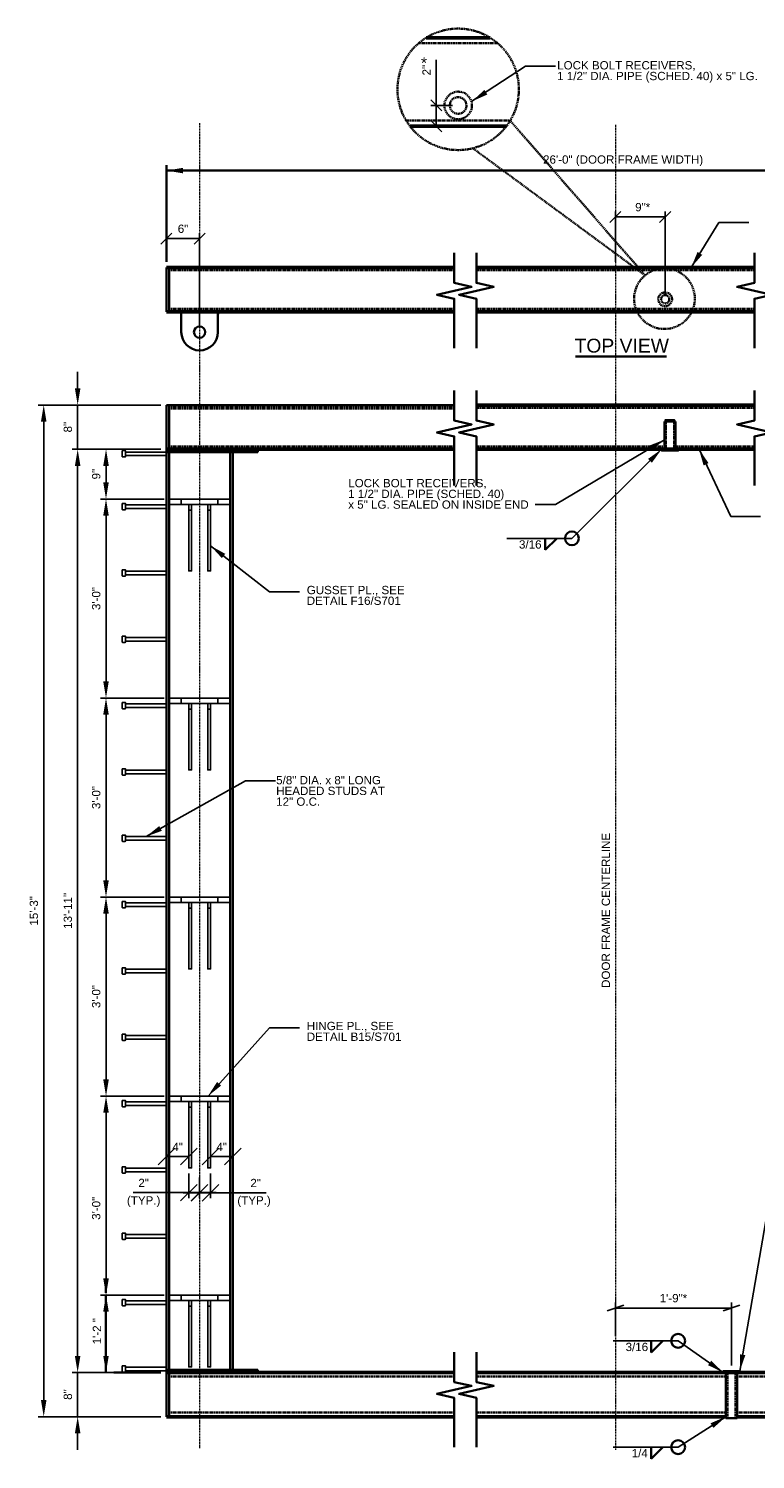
# Model space of a CAD drawing. Header units: inches. Extents: x -829 to 2226, y 10 to 4755.
# Tile 1 of 54: x -593 to -461, y 409 to 668. Entities that reach past the tile are written whole.
import ezdxf
from ezdxf.enums import TextEntityAlignment as Align

# ---------------------------------------------------------------- set-up
doc = ezdxf.new("R2010")
doc.units = ezdxf.units.IN
doc.header["$LTSCALE"] = 0.5
doc.header["$MEASUREMENT"] = 0
doc.linetypes.add('014200-914 Center Line', pattern=[0.75, 0.5, -0.0625, 0.125, -0.0625])
doc.linetypes.add('DGN Style 3', pattern=[0.621993, 0.444281, -0.177712])
for name, color, linetype, lineweight in [('G-ANNO-DIM', 7, 'Continuous', 0), ('G-ANNO-DIMS', 7, 'Continuous', 35), ('G-ANNO-TEXT', 7, 'Continuous', 35), ('G-GRID-EXTR', 7, '014200-914 Center Line', 18), ('S-BEAM-PRIM', 7, 'Continuous', 50), ('S-COLS-PRIM', 7, 'Continuous', 35), ('S-FSTN-MISC', 7, 'Continuous', 25)]:
    doc.layers.add(name, color=color, linetype=linetype, lineweight=lineweight)
doc.styles.add("3 4 1'-0", font='arial.ttf', dxfattribs={"height": 1.5})
doc.styles.add('AEC_3 4_1 0 Scale', font='arial.ttf', dxfattribs={"height": 1.5})
doc.dimstyles.new("3 4 1'-0", dxfattribs={"dimtxt": 1.5, "dimasz": 3, "dimexe": 1, "dimexo": 1, "dimgap": 1, "dimtad": 1, "dimdec": 4, "dimzin": 15, "dimdsep": 46, "dimlunit": 4, "dimtxsty": 'AEC_3 4_1 0 Scale', "dimcen": 0.09, "dimadec": 4, "dimazin": 3, "dimtfac": 1, "dimtdec": 4, "dimtofl": 0, "dimtmove": 0, "dimatfit": 3, "dimfxl": 1, "dimfrac": 2, "dimtolj": 1, "dimtzin": 15, "dimarcsym": 0})

# ---------------------------------------------------------------- blocks, each defined once
blk = doc.blocks.new('BREAK LINE')
at = {"layer": 'G-ANNO-TEXT', "flags": 128}
blk.add_lwpolyline([(8.36, 9.2), (8.36, 8.47), (8.36, 6.43), (9.96, 6.07), (6.76, 5.34), (8.36, 4.97), (8.36, 0.43)], dxfattribs=at)
blk = doc.blocks.new('*U193')
at = {"layer": 'G-ANNO-TEXT'}
for p, q in [((-3.31, 3, 0), (-3.31, -0.19, 0)), ((3.31, 3, 0), (3.31, -0.19, 0))]:
    blk.add_line(p, q, dxfattribs=at)
blk.add_circle((0, -0.19, 0), 1.03, dxfattribs=at)
at = {"layer": 'G-ANNO-TEXT', "extrusion": (0, 0, -1)}
for centre, radius, start, end in [((3.81, 3, 0), 0.5, 90, 180), ((-3.81, 3, 0), 0.5, 0, 90), ((0, -0.19, 0), 3.31, 180, 0)]:
    blk.add_arc(centre, radius, start, end, dxfattribs=at)
blk = doc.blocks.new('*D212')
at = {"layer": 'Defpoints', "color": 0, "transparency": 16777216}
for p in [(-578.89, 474.48), (-567.4, 474.48), (-567.4, 438.48)]:
    blk.add_point(p, dxfattribs=at)
at = {"layer": 'G-ANNO-DIMS', "color": 0, "lineweight": -2, "transparency": 16777216}
for p, q in [((-568.4, 474.48), (-579.89, 474.48)), ((-578.89, 441.48), (-578.89, 471.48)), ((-568.4, 438.48), (-579.89, 438.48))]:
    blk.add_line(p, q, dxfattribs=at)
at = {"layer": 'G-ANNO-DIMS', "color": 0, "transparency": 16777216}
for points in [[(-579.39, 471.48), (-578.39, 471.48), (-578.89, 474.48)], [(-579.39, 441.48), (-578.39, 441.48), (-578.89, 438.48)]]:
    blk.add_solid(points, dxfattribs=at)
at = {"layer": 'G-ANNO-DIMS', "color": 0, "transparency": 16777216, "insert": (-580.66, 454.17), "char_height": 1.5, "attachment_point": 5, "rotation": 90, "style": 'AEC_3 4_1 0 Scale'}
blk.add_mtext('\\A1;3\'-0"', dxfattribs=at)
blk = doc.blocks.new('*D213')
at = {"layer": 'Defpoints', "color": 0, "transparency": 16777216}
for p in [(-578.89, 510.48), (-567.4, 510.48), (-567.4, 474.48)]:
    blk.add_point(p, dxfattribs=at)
at = {"layer": 'G-ANNO-DIMS', "color": 0, "lineweight": -2, "transparency": 16777216}
for p, q in [((-568.4, 510.48), (-579.89, 510.48)), ((-578.89, 477.48), (-578.89, 507.48)), ((-568.4, 474.48), (-579.89, 474.48))]:
    blk.add_line(p, q, dxfattribs=at)
at = {"layer": 'G-ANNO-DIMS', "color": 0, "transparency": 16777216}
for points in [[(-579.39, 507.48), (-578.39, 507.48), (-578.89, 510.48)], [(-579.39, 477.48), (-578.39, 477.48), (-578.89, 474.48)]]:
    blk.add_solid(points, dxfattribs=at)
at = {"layer": 'G-ANNO-DIMS', "color": 0, "transparency": 16777216, "insert": (-580.66, 492.48), "char_height": 1.5, "attachment_point": 5, "rotation": 90, "style": 'AEC_3 4_1 0 Scale'}
blk.add_mtext('\\A1;3\'-0"', dxfattribs=at)
blk = doc.blocks.new('*D214')
at = {"layer": 'Defpoints', "color": 0, "transparency": 16777216}
for p in [(-578.89, 546.48), (-567.4, 546.48), (-567.4, 510.48)]:
    blk.add_point(p, dxfattribs=at)
at = {"layer": 'G-ANNO-DIMS', "color": 0, "lineweight": -2, "transparency": 16777216}
for p, q in [((-568.4, 546.48), (-579.89, 546.48)), ((-578.89, 513.48), (-578.89, 543.48)), ((-568.4, 510.48), (-579.89, 510.48))]:
    blk.add_line(p, q, dxfattribs=at)
at = {"layer": 'G-ANNO-DIMS', "color": 0, "transparency": 16777216}
for points in [[(-579.39, 543.48), (-578.39, 543.48), (-578.89, 546.48)], [(-579.39, 513.48), (-578.39, 513.48), (-578.89, 510.48)]]:
    blk.add_solid(points, dxfattribs=at)
at = {"layer": 'G-ANNO-DIMS', "color": 0, "transparency": 16777216, "insert": (-580.66, 528.48), "char_height": 1.5, "attachment_point": 5, "rotation": 90, "style": 'AEC_3 4_1 0 Scale'}
blk.add_mtext('\\A1;3\'-0"', dxfattribs=at)
blk = doc.blocks.new('*D215')
at = {"layer": 'Defpoints', "color": 0, "transparency": 16777216}
for p in [(-578.89, 591.48), (-567.96, 591.48), (-567.4, 582.48)]:
    blk.add_point(p, dxfattribs=at)
at = {"layer": 'G-ANNO-DIMS', "color": 0, "lineweight": -2, "transparency": 16777216}
for p, q in [((-568.96, 591.48), (-579.89, 591.48)), ((-578.89, 585.48), (-578.89, 588.48)), ((-568.4, 582.48), (-579.89, 582.48))]:
    blk.add_line(p, q, dxfattribs=at)
at = {"layer": 'G-ANNO-DIMS', "color": 0, "transparency": 16777216}
for points in [[(-579.39, 588.48), (-578.39, 588.48), (-578.89, 591.48)], [(-579.39, 585.48), (-578.39, 585.48), (-578.89, 582.48)]]:
    blk.add_solid(points, dxfattribs=at)
at = {"layer": 'G-ANNO-DIMS', "color": 0, "transparency": 16777216, "insert": (-580.66, 586.98), "char_height": 1.5, "attachment_point": 5, "rotation": 90, "style": 'AEC_3 4_1 0 Scale'}
blk.add_mtext('\\A1;9"', dxfattribs=at)
blk = doc.blocks.new('_Oblique')
at = {"color": 0, "linetype": 'ByBlock', "lineweight": -2}
blk.add_line((-0.5, -0.5), (0.5, 0.5), dxfattribs=at)
blk = doc.blocks.new('*D219')
at = {"layer": 'Defpoints', "color": 0, "transparency": 16777216}
for p in [(-561.96, 460.71), (-559.99, 461.48), (-559.99, 456.99)]:
    blk.add_point(p, dxfattribs=at)
at = {"layer": 'G-ANNO-DIMS', "color": 0, "lineweight": -2, "transparency": 16777216}
for p, q in [((-561.96, 459.71), (-561.96, 455.99)), ((-559.99, 460.48), (-559.99, 455.99)), ((-561.96, 456.99), (-564.96, 456.99)), ((-561.96, 456.99), (-559.99, 456.99)), ((-559.99, 456.99), (-549.95, 456.99))]:
    blk.add_line(p, q, dxfattribs=at)
at = {"layer": 'G-ANNO-DIMS', "color": 0, "lineweight": -2, "transparency": 16777216, "xscale": 3, "yscale": 3, "zscale": 3}
blk.add_blockref('_Oblique', (-561.96, 456.99), dxfattribs=at)
at = {"layer": 'G-ANNO-DIMS', "color": 0, "lineweight": -2, "transparency": 16777216, "xscale": 3, "yscale": 3, "zscale": 3, "rotation": 180}
blk.add_blockref('_Oblique', (-559.99, 456.99), dxfattribs=at)
at = {"layer": 'G-ANNO-DIMS', "color": 0, "transparency": 16777216, "insert": (-551.82, 458.75), "char_height": 1.5, "attachment_point": 5, "style": 'AEC_3 4_1 0 Scale'}
blk.add_mtext('\\A1;2"', dxfattribs=at)
blk = doc.blocks.new('*D220')
at = {"layer": 'Defpoints', "color": 0, "transparency": 16777216}
for p in [(-563.93, 461.48), (-561.96, 460.73), (-563.93, 457.01)]:
    blk.add_point(p, dxfattribs=at)
at = {"layer": 'G-ANNO-DIMS', "color": 0, "lineweight": -2, "transparency": 16777216}
for p, q in [((-563.93, 460.48), (-563.93, 456.01)), ((-561.96, 459.73), (-561.96, 456.01)), ((-563.93, 457.01), (-573.97, 457.01)), ((-561.96, 457.01), (-563.93, 457.01)), ((-561.96, 457.01), (-558.96, 457.01))]:
    blk.add_line(p, q, dxfattribs=at)
at = {"layer": 'G-ANNO-DIMS', "color": 0, "lineweight": -2, "transparency": 16777216, "xscale": 3, "yscale": 3, "zscale": 3}
blk.add_blockref('_Oblique', (-563.93, 457.01), dxfattribs=at)
at = {"layer": 'G-ANNO-DIMS', "color": 0, "lineweight": -2, "transparency": 16777216, "xscale": 3, "yscale": 3, "zscale": 3, "rotation": 180}
blk.add_blockref('_Oblique', (-561.96, 457.01), dxfattribs=at)
at = {"layer": 'G-ANNO-DIMS', "color": 0, "transparency": 16777216, "insert": (-572.09, 458.77), "char_height": 1.5, "attachment_point": 5, "style": 'AEC_3 4_1 0 Scale'}
blk.add_mtext('\\A1;2"', dxfattribs=at)
blk = doc.blocks.new('*D221')
at = {"layer": 'Defpoints', "color": 0, "transparency": 16777216}
for p in [(-559.99, 466.27), (-555.96, 466.27), (-555.96, 463.53)]:
    blk.add_point(p, dxfattribs=at)
at = {"layer": 'G-ANNO-DIMS', "color": 0, "lineweight": -2, "transparency": 16777216}
for p, q in [((-559.99, 465.27), (-559.99, 462.53)), ((-559.99, 463.53), (-555.96, 463.53)), ((-555.96, 465.27), (-555.96, 462.53))]:
    blk.add_line(p, q, dxfattribs=at)
at = {"layer": 'G-ANNO-DIMS', "color": 0, "lineweight": -2, "transparency": 16777216, "xscale": 3, "yscale": 3, "zscale": 3, "rotation": 180}
blk.add_blockref('_Oblique', (-559.99, 463.53), dxfattribs=at)
at = {"layer": 'G-ANNO-DIMS', "color": 0, "lineweight": -2, "transparency": 16777216, "xscale": 3, "yscale": 3, "zscale": 3}
blk.add_blockref('_Oblique', (-555.96, 463.53), dxfattribs=at)
at = {"layer": 'G-ANNO-DIMS', "color": 0, "transparency": 16777216, "insert": (-557.97, 465.28), "char_height": 1.5, "attachment_point": 5, "style": 'AEC_3 4_1 0 Scale'}
blk.add_mtext('\\A1;4"', dxfattribs=at)
blk = doc.blocks.new('*D222')
at = {"layer": 'Defpoints', "color": 0, "transparency": 16777216}
for p in [(-567.96, 466.27), (-563.93, 466.27), (-563.93, 463.53)]:
    blk.add_point(p, dxfattribs=at)
at = {"layer": 'G-ANNO-DIMS', "color": 0, "lineweight": -2, "transparency": 16777216}
for p, q in [((-567.96, 465.27), (-567.96, 462.53)), ((-567.96, 463.53), (-563.93, 463.53)), ((-563.93, 465.27), (-563.93, 462.53))]:
    blk.add_line(p, q, dxfattribs=at)
at = {"layer": 'G-ANNO-DIMS', "color": 0, "lineweight": -2, "transparency": 16777216, "xscale": 3, "yscale": 3, "zscale": 3, "rotation": 180}
blk.add_blockref('_Oblique', (-567.96, 463.53), dxfattribs=at)
at = {"layer": 'G-ANNO-DIMS', "color": 0, "lineweight": -2, "transparency": 16777216, "xscale": 3, "yscale": 3, "zscale": 3}
blk.add_blockref('_Oblique', (-563.93, 463.53), dxfattribs=at)
at = {"layer": 'G-ANNO-DIMS', "color": 0, "transparency": 16777216, "insert": (-565.94, 465.28), "char_height": 1.5, "attachment_point": 5, "style": 'AEC_3 4_1 0 Scale'}
blk.add_mtext('\\A1;4"', dxfattribs=at)
blk = doc.blocks.new('*D224')
at = {"layer": 'Defpoints', "color": 0, "transparency": 16777216}
for p in [(-567.96, 629.6), (-567.96, 624.37), (-561.96, 612.68)]:
    blk.add_point(p, dxfattribs=at)
at = {"layer": 'G-ANNO-DIMS', "color": 0, "lineweight": -2, "transparency": 16777216}
for p, q in [((-567.96, 625.37), (-567.96, 630.6)), ((-561.96, 629.6), (-567.96, 629.6)), ((-561.96, 613.68), (-561.96, 630.6))]:
    blk.add_line(p, q, dxfattribs=at)
at = {"layer": 'G-ANNO-DIMS', "color": 0, "lineweight": -2, "transparency": 16777216, "xscale": 2, "yscale": 2, "zscale": 2, "rotation": 180}
blk.add_blockref('_Oblique', (-567.96, 629.6), dxfattribs=at)
at = {"layer": 'G-ANNO-DIMS', "color": 0, "lineweight": -2, "transparency": 16777216, "xscale": 2, "yscale": 2, "zscale": 2}
blk.add_blockref('_Oblique', (-561.96, 629.6), dxfattribs=at)
at = {"layer": 'G-ANNO-DIMS', "color": 0, "transparency": 16777216, "insert": (-564.96, 631.36), "char_height": 1.5, "attachment_point": 5, "style": 'AEC_3 4_1 0 Scale'}
blk.add_mtext('\\A1;6"', dxfattribs=at)
blk = doc.blocks.new('all_around')
at = {"layer": 'G-ANNO-TEXT'}
blk.add_circle((0, 0), 0.0625, dxfattribs=at)
blk = doc.blocks.new('*D234')
at = {"layer": 'Defpoints', "color": 0, "transparency": 16777216}
for p in [(-578.89, 582.48), (-567.4, 582.48), (-567.4, 546.48)]:
    blk.add_point(p, dxfattribs=at)
at = {"layer": 'G-ANNO-DIMS', "color": 0, "lineweight": -2, "transparency": 16777216}
for p, q in [((-568.4, 582.48), (-579.89, 582.48)), ((-578.89, 549.48), (-578.89, 579.48)), ((-568.4, 546.48), (-579.89, 546.48))]:
    blk.add_line(p, q, dxfattribs=at)
at = {"layer": 'G-ANNO-DIMS', "color": 0, "transparency": 16777216}
for points in [[(-579.39, 579.48), (-578.39, 579.48), (-578.89, 582.48)], [(-579.39, 549.48), (-578.39, 549.48), (-578.89, 546.48)]]:
    blk.add_solid(points, dxfattribs=at)
at = {"layer": 'G-ANNO-DIMS', "color": 0, "transparency": 16777216, "insert": (-580.66, 564.48), "char_height": 1.5, "attachment_point": 5, "rotation": 90, "style": 'AEC_3 4_1 0 Scale'}
blk.add_mtext('\\A1;3\'-0"', dxfattribs=at)
blk = doc.blocks.new('*D235')
at = {"layer": 'Defpoints', "color": 0, "transparency": 16777216}
for p in [(-584.02, 591.48), (-567.96, 591.48), (-567.96, 424.48)]:
    blk.add_point(p, dxfattribs=at)
at = {"layer": 'G-ANNO-DIMS', "color": 0, "lineweight": -2, "transparency": 16777216}
for p, q in [((-568.96, 591.48), (-585.02, 591.48)), ((-584.02, 427.48), (-584.02, 588.48)), ((-568.96, 424.48), (-585.02, 424.48))]:
    blk.add_line(p, q, dxfattribs=at)
at = {"layer": 'G-ANNO-DIMS', "color": 0, "transparency": 16777216}
for points in [[(-584.52, 588.48), (-583.52, 588.48), (-584.02, 591.48)], [(-584.52, 427.48), (-583.52, 427.48), (-584.02, 424.48)]]:
    blk.add_solid(points, dxfattribs=at)
at = {"layer": 'G-ANNO-DIMS', "color": 0, "transparency": 16777216, "insert": (-585.79, 507.98), "char_height": 1.5, "attachment_point": 5, "rotation": 90, "style": 'AEC_3 4_1 0 Scale'}
blk.add_mtext('\\A1;13\'-11"', dxfattribs=at)
blk = doc.blocks.new('*D236')
at = {"layer": 'Defpoints', "color": 0, "transparency": 16777216}
for p in [(-590.16, 599.48), (-567.96, 599.48), (-567.96, 416.48)]:
    blk.add_point(p, dxfattribs=at)
at = {"layer": 'G-ANNO-DIMS', "color": 0, "lineweight": -2, "transparency": 16777216}
for p, q in [((-568.96, 599.48), (-591.16, 599.48)), ((-590.16, 419.48), (-590.16, 596.48)), ((-568.96, 416.48), (-591.16, 416.48))]:
    blk.add_line(p, q, dxfattribs=at)
at = {"layer": 'G-ANNO-DIMS', "color": 0, "transparency": 16777216}
for points in [[(-590.66, 596.48), (-589.66, 596.48), (-590.16, 599.48)], [(-590.66, 419.48), (-589.66, 419.48), (-590.16, 416.48)]]:
    blk.add_solid(points, dxfattribs=at)
at = {"layer": 'G-ANNO-DIMS', "color": 0, "transparency": 16777216, "insert": (-591.93, 507.98), "char_height": 1.5, "attachment_point": 5, "rotation": 90, "style": 'AEC_3 4_1 0 Scale'}
blk.add_mtext('\\A1;15\'-3"', dxfattribs=at)
blk = doc.blocks.new('*D237')
at = {"layer": 'Defpoints', "color": 0, "transparency": 16777216}
for p in [(-584.02, 424.48), (-584.02, 416.48), (-567.96, 416.48)]:
    blk.add_point(p, dxfattribs=at)
at = {"layer": 'G-ANNO-DIMS', "color": 0, "lineweight": -2, "transparency": 16777216}
for p, q in [((-584.02, 427.48), (-584.02, 430.48)), ((-568.96, 416.48), (-585.02, 416.48)), ((-584.02, 413.48), (-584.02, 410.48))]:
    blk.add_line(p, q, dxfattribs=at)
at = {"layer": 'G-ANNO-DIMS', "color": 0, "transparency": 16777216}
for points in [[(-584.52, 427.48), (-583.52, 427.48), (-584.02, 424.48)], [(-584.52, 413.48), (-583.52, 413.48), (-584.02, 416.48)]]:
    blk.add_solid(points, dxfattribs=at)
at = {"layer": 'G-ANNO-DIMS', "color": 0, "transparency": 16777216, "insert": (-585.79, 420.48), "char_height": 1.5, "attachment_point": 5, "rotation": 90, "style": 'AEC_3 4_1 0 Scale'}
blk.add_mtext('\\A1;8"', dxfattribs=at)
blk = doc.blocks.new('*D238')
at = {"layer": 'Defpoints', "color": 0, "transparency": 16777216}
for p in [(-584.02, 599.48), (-567.96, 599.48), (-567.96, 591.48)]:
    blk.add_point(p, dxfattribs=at)
at = {"layer": 'G-ANNO-DIMS', "color": 0, "lineweight": -2, "transparency": 16777216}
for p, q in [((-584.02, 602.48), (-584.02, 605.48)), ((-568.96, 599.48), (-585.02, 599.48)), ((-584.02, 591.48), (-584.02, 599.48)), ((-568.96, 591.48), (-585.02, 591.48)), ((-584.02, 588.48), (-584.02, 585.48))]:
    blk.add_line(p, q, dxfattribs=at)
at = {"layer": 'G-ANNO-DIMS', "color": 0, "transparency": 16777216}
for points in [[(-584.52, 602.48), (-583.52, 602.48), (-584.02, 599.48)], [(-584.52, 588.48), (-583.52, 588.48), (-584.02, 591.48)]]:
    blk.add_solid(points, dxfattribs=at)
at = {"layer": 'G-ANNO-DIMS', "color": 0, "transparency": 16777216, "insert": (-585.79, 595.48), "char_height": 1.5, "attachment_point": 5, "rotation": 90, "style": 'AEC_3 4_1 0 Scale'}
blk.add_mtext('\\A1;8"', dxfattribs=at)
blk = doc.blocks.new('*U194')
at = {"layer": 'S-FSTN-MISC'}
for p, q in [((-4, 0.31, 0), (3.38, 0.31, 0)), ((3.38, 0.5, 0), (3.38, -0.5, 0)), ((3.44, 0.56, 0), (3.94, 0.56, 0)), ((4, 0.5, 0), (4, -0.5, 0)), ((3.44, -0.56, 0), (3.94, -0.56, 0))]:
    blk.add_line(p, q, dxfattribs=at)
at = {"layer": 'S-FSTN-MISC', "elevation": 0, "flags": 128}
blk.add_lwpolyline([(-4, 0.31), (-4, -0.31), (3.38, -0.31)], dxfattribs=at)
at = {"layer": 'S-FSTN-MISC'}
for centre, start, end in [((3.44, 0.5, 0), 90, 180), ((3.94, 0.5, 0), 0, 90), ((3.44, -0.5, 0), 180, 270), ((3.94, -0.5, 0), 270, 0)]:
    blk.add_arc(centre, 0.0625, start, end, dxfattribs=at)
blk = doc.blocks.new('*D231')
at = {"layer": 'Defpoints', "color": 0, "transparency": 16777216}
for p in [(-519.16, 653.68), (-515.2, 653.68), (-515.2, 649.93)]:
    blk.add_point(p, dxfattribs=at)
at = {"layer": 'G-ANNO-DIMS', "color": 0, "lineweight": -2, "transparency": 16777216}
for p, q in [((-519.16, 653.68), (-519.16, 661.94)), ((-516.2, 653.68), (-520.16, 653.68)), ((-519.16, 649.93), (-519.16, 653.68)), ((-516.2, 649.93), (-520.16, 649.93))]:
    blk.add_line(p, q, dxfattribs=at)
at = {"layer": 'G-ANNO-DIMS', "color": 0, "lineweight": -2, "transparency": 16777216, "xscale": 2, "yscale": 2, "zscale": 2}
for p, rotation in [((-519.16, 653.68), 90), ((-519.16, 649.93), 270)]:
    blk.add_blockref('_Oblique', p, dxfattribs=dict(at, rotation=rotation))
at = {"layer": 'G-ANNO-DIMS', "color": 0, "transparency": 16777216, "insert": (-520.91, 660.06), "char_height": 1.5, "attachment_point": 5, "rotation": 90, "style": 'AEC_3 4_1 0 Scale'}
blk.add_mtext('\\A1;2"', dxfattribs=at)
blk = doc.blocks.new('_Oblique_0.3')
at = {"color": 0, "linetype": 'ByBlock', "lineweight": -2}
for p, q in [((0, 0), (-1, 0)), ((0.5, 0.167), (-0.5, -0.167))]:
    blk.add_line(p, q, dxfattribs=at)
blk = doc.blocks.new('*D232')
at = {"layer": 'Defpoints', "color": 0, "transparency": 16777216}
for p in [(-486.76, 436.14), (-486.76, 430.06), (-465.76, 424.73)]:
    blk.add_point(p, dxfattribs=at)
at = {"layer": 'G-ANNO-DIMS', "color": 0, "lineweight": -2, "transparency": 16777216}
for p, q in [((-486.76, 431.06), (-486.76, 437.14)), ((-468.76, 436.14), (-483.76, 436.14)), ((-465.76, 425.73), (-465.76, 437.14))]:
    blk.add_line(p, q, dxfattribs=at)
at = {"layer": 'G-ANNO-DIMS', "color": 0, "lineweight": -2, "transparency": 16777216, "xscale": 3, "yscale": 3, "zscale": 3, "rotation": 180}
blk.add_blockref('_Oblique_0.3', (-486.76, 436.14), dxfattribs=at)
at = {"layer": 'G-ANNO-DIMS', "color": 0, "lineweight": -2, "transparency": 16777216, "xscale": 3, "yscale": 3, "zscale": 3}
blk.add_blockref('_Oblique_0.3', (-465.76, 436.14), dxfattribs=at)
at = {"layer": 'G-ANNO-DIMS', "color": 0, "transparency": 16777216, "insert": (-476.26, 437.91), "char_height": 1.5, "attachment_point": 5, "style": 'AEC_3 4_1 0 Scale'}
blk.add_mtext('\\A1;1\'-9"*', dxfattribs=at)
blk = doc.blocks.new('*D233')
at = {"layer": 'Defpoints', "color": 0, "transparency": 16777216}
for p in [(-486.76, 633.5), (-486.76, 624.37), (-477.76, 618.62)]:
    blk.add_point(p, dxfattribs=at)
at = {"layer": 'G-ANNO-DIMS', "color": 0, "lineweight": -2, "transparency": 16777216}
for p, q in [((-486.76, 625.37), (-486.76, 634.5)), ((-477.76, 619.62), (-477.76, 634.5)), ((-477.76, 633.5), (-486.76, 633.5))]:
    blk.add_line(p, q, dxfattribs=at)
at = {"layer": 'G-ANNO-DIMS', "color": 0, "lineweight": -2, "transparency": 16777216, "xscale": 2, "yscale": 2, "zscale": 2, "rotation": 180}
blk.add_blockref('_Oblique', (-486.76, 633.5), dxfattribs=at)
at = {"layer": 'G-ANNO-DIMS', "color": 0, "lineweight": -2, "transparency": 16777216, "xscale": 2, "yscale": 2, "zscale": 2}
blk.add_blockref('_Oblique', (-477.76, 633.5), dxfattribs=at)
at = {"layer": 'G-ANNO-DIMS', "color": 0, "transparency": 16777216, "insert": (-481.82, 635.27), "char_height": 1.5, "attachment_point": 5, "style": 'AEC_3 4_1 0 Scale'}
blk.add_mtext('\\A1;9"*', dxfattribs=at)
blk = doc.blocks.new('*D567')
at = {"layer": 'Defpoints', "color": 0, "transparency": 16777216}
for p in [(-584.02, 424.48), (-567.96, 424.48), (-567.96, 416.48)]:
    blk.add_point(p, dxfattribs=at)
at = {"layer": 'G-ANNO-DIMS', "color": 0, "lineweight": -2, "transparency": 16777216}
for p, q in [((-584.02, 427.48), (-584.02, 430.48)), ((-568.96, 424.48), (-585.02, 424.48)), ((-584.02, 416.48), (-584.02, 424.48)), ((-568.96, 416.48), (-585.02, 416.48)), ((-584.02, 413.48), (-584.02, 410.48))]:
    blk.add_line(p, q, dxfattribs=at)
at = {"layer": 'G-ANNO-DIMS', "color": 0, "transparency": 16777216}
for points in [[(-584.52, 427.48), (-583.52, 427.48), (-584.02, 424.48)], [(-584.52, 413.48), (-583.52, 413.48), (-584.02, 416.48)]]:
    blk.add_solid(points, dxfattribs=at)
at = {"layer": 'G-ANNO-DIMS', "color": 0, "transparency": 16777216, "insert": (-585.79, 420.48), "char_height": 1.5, "attachment_point": 5, "rotation": 90, "style": 'AEC_3 4_1 0 Scale'}
blk.add_mtext('\\A1;8"', dxfattribs=at)

msp = doc.modelspace()

# ---------------------------------------------------------------- linework, layer by layer
at = {"layer": 'G-ANNO-DIMS'}
for p, q in [((-567.9579, 625.36576), (-567.9579, 642.89568)), ((-405.55502, 641.89568), (-567.9579, 641.89568)), ((-578.89461, 440.29576), (-578.89461, 438.85673)), ((-578.89461, 438.48173), (-578.89461, 424.48173)), ((-568.9579, 424.48173), (-577.45711, 424.48173))]:
    msp.add_line(p, q, dxfattribs=at)
for points in [[(-564.9579, 641.39568), (-567.9579, 641.89568), (-564.9579, 642.39568)], [(-578.39461, 427.48173), (-578.89461, 424.48173), (-579.39461, 427.48173)]]:
    msp.add_solid(points, dxfattribs=at)
at = {"layer": 'G-ANNO-DIMS', "extrusion": (0, 0, -1)}
msp.add_solid([(579.39461, 435.48173), (578.89461, 438.48173), (578.39461, 435.48173)], dxfattribs=at)
at = {"layer": 'G-ANNO-TEXT', "linetype": 'DGN Style 3'}
for p, q in [((-522.35092, 664.92574), (-508.04004, 664.92574)), ((-524.60335, 650.92574), (-505.78762, 650.92574)), ((-481.39459, 622.95218), (-505.78703, 650.92671)), ((-481.39459, 622.95218), (-512.5496, 645.93365)), ((-567.4579, 623.86576), (-515.88269, 623.86576)), ((-511.88269, 623.86576), (-461.63023, 623.86576)), ((-567.4579, 616.86576), (-515.88269, 616.86576)), ((-511.88269, 616.86576), (-461.63023, 616.86576)), ((-511.88269, 598.98173), (-461.63023, 598.98173)), ((-477.63967, 596.49723), (-477.63967, 591.49723)), ((-477.63146, 596.48173), (-477.63146, 591.48173)), ((-476.13967, 596.49723), (-476.13967, 591.49723)), ((-476.13146, 596.48173), (-476.13146, 591.48173)), ((-567.4579, 591.98173), (-515.88269, 591.98173)), ((-511.88269, 591.98173), (-477.9058, 591.98173)), ((-475.88146, 591.98173), (-461.63023, 591.98173)), ((-466.50646, 416.1849), (-466.50646, 424.48173)), ((-465.00646, 416.1849), (-465.00646, 424.48173)), ((-567.4579, 423.73173), (-515.88269, 423.73173)), ((-511.88269, 423.73173), (-466.75646, 423.73173)), ((-464.75646, 423.73173), (-453.93685, 423.73173)), ((-567.4579, 417.23173), (-515.88269, 417.23173)), ((-511.88269, 417.23173), (-466.75646, 417.23173)), ((-464.75646, 417.23173), (-453.93685, 417.23173))]:
    msp.add_line(p, q, dxfattribs=at)
at = {"layer": 'G-ANNO-TEXT'}
for p, q in [((-567.9579, 616.36576), (-567.9579, 624.36576)), ((-567.4579, 616.36576), (-567.4579, 624.36576)), ((-493.99761, 608.28707), (-477.51403, 608.28707)), ((-567.9579, 591.48173), (-567.9579, 599.48173)), ((-567.9579, 599.48173), (-515.88269, 599.48173)), ((-567.4579, 591.48173), (-567.4579, 599.48173)), ((-477.88967, 596.49723), (-477.88967, 591.49723)), ((-475.88967, 596.49723), (-477.88967, 596.49723)), ((-477.88146, 596.48173), (-477.88146, 591.48173)), ((-475.88146, 596.48173), (-477.88146, 596.48173)), ((-475.88967, 596.49723), (-475.88967, 591.49723)), ((-475.88146, 596.48173), (-475.88146, 591.48173)), ((-475.38967, 591.49723), (-478.38967, 591.49723)), ((-475.38146, 591.48173), (-478.38146, 591.48173)), ((-499.46942, 573.26981), (-497.36194, 575.33847)), ((-499.46942, 575.33474), (-499.46942, 573.26981)), ((-480.26336, 428.10439), (-478.15589, 430.17305)), ((-480.26336, 430.16932), (-480.26336, 428.10439)), ((-567.9579, 424.48173), (-567.9579, 416.48173)), ((-567.4579, 424.48173), (-567.4579, 416.48173)), ((-467.25646, 424.48173), (-464.25646, 424.48173)), ((-466.75646, 416.1849), (-466.75646, 424.48173)), ((-464.75646, 416.1849), (-464.75646, 424.48173)), ((-466.75646, 416.1849), (-464.75646, 416.1849)), ((-480.26336, 408.87719), (-478.15589, 410.94585)), ((-480.26336, 410.94212), (-480.26336, 408.87719))]:
    msp.add_line(p, q, dxfattribs=at)
at = {"layer": 'G-ANNO-TEXT', "flags": 128}
for points in [[(-567.9579, 591.48173), (-567.9579, 590.98173), (-551.4579, 590.98173)], [(-551.4579, 590.98173), (-551.4579, 591.48173), (-567.9579, 591.48173)], [(-478.38967, 591.49723), (-478.38967, 591.24723), (-475.38967, 591.24723), (-475.38967, 591.49723)], [(-478.38146, 591.48173), (-478.38146, 591.23173), (-475.38146, 591.23173), (-475.38146, 591.48173)], [(-567.9579, 424.48173), (-567.9579, 424.98173), (-551.4579, 424.98173)], [(-551.4579, 424.98173), (-551.4579, 424.48173), (-567.9579, 424.48173)], [(-464.25646, 424.48173), (-464.25646, 424.73173), (-467.25646, 424.73173), (-467.25646, 424.48173)]]:
    msp.add_lwpolyline(points, dxfattribs=at)
at = {"layer": 'G-ANNO-TEXT', "linetype": 'DGN Style 3'}
for centre, radius in [((-515.19548, 656.59333), 10.98314), ((-515.19548, 653.67574), 2.5), ((-515.19548, 653.67574), 1.5), ((-477.88179, 618.73109), 5.49157), ((-477.75646, 618.61576), 1.25), ((-477.75646, 618.61576), 0.75)]:
    msp.add_circle(centre, radius, dxfattribs=at)
at = {"layer": 'G-ANNO-TEXT'}
for points in [[(-476.091, 596.49723), (-477.71179, 596.49723), (-477.71179, 596.74723), (-476.091, 596.74723)], [(-476.0828, 596.48173), (-477.70359, 596.48173), (-477.70359, 596.73173), (-476.0828, 596.73173)]]:
    msp.add_3dface(points, dxfattribs=at)
at = {"layer": 'G-GRID-EXTR'}
for p, q in [((-561.9579, 650.49208), (-561.9579, 410.77444)), ((-486.75646, 650.19698), (-486.75646, 410.47934))]:
    msp.add_line(p, q, dxfattribs=at)
at = {"layer": 'S-BEAM-PRIM'}
for p, q in [((-520.98646, 665.92574), (-509.4045, 665.92574)), ((-523.92318, 649.92574), (-506.46778, 649.92574)), ((-567.9579, 624.36576), (-515.88269, 624.36576)), ((-511.88269, 624.36576), (-461.63023, 624.36576)), ((-567.9579, 616.36576), (-515.88269, 616.36576)), ((-511.88269, 616.36576), (-461.63023, 616.36576)), ((-511.88269, 599.48173), (-461.63023, 599.48173)), ((-567.9579, 591.48173), (-515.88269, 591.48173)), ((-511.88269, 591.48173), (-461.63023, 591.48173)), ((-567.9579, 424.48173), (-515.88269, 424.48173)), ((-511.88269, 424.48173), (-453.93685, 424.48173)), ((-567.9579, 416.48173), (-515.88269, 416.48173)), ((-511.88269, 416.48173), (-466.75646, 416.48173)), ((-464.75646, 416.48173), (-453.93685, 416.48173))]:
    msp.add_line(p, q, dxfattribs=at)
at = {"layer": 'S-BEAM-PRIM', "linetype": 'DGN Style 3'}
msp.add_line((-567.4579, 598.98173), (-515.88269, 598.98173), dxfattribs=at)
at = {"layer": 'S-COLS-PRIM'}
for p, q in [((-567.9579, 590.98173), (-567.9579, 424.98173)), ((-567.4579, 590.98173), (-567.4579, 424.98173)), ((-556.4579, 590.98173), (-556.4579, 424.98173)), ((-555.9579, 590.98173), (-555.9579, 424.98173))]:
    msp.add_line(p, q, dxfattribs=at)
at = {"layer": 'S-FSTN-MISC'}
for p, q in [((-556.5204, 582.48173), (-567.3954, 582.48173)), ((-567.3954, 582.48173), (-567.3954, 581.48173)), ((-565.2704, 582.48173), (-565.2704, 581.48173)), ((-558.6454, 582.48173), (-558.6454, 581.48173)), ((-556.5204, 581.48173), (-556.5204, 582.48173)), ((-556.5204, 581.48173), (-567.3954, 581.48173)), ((-563.92665, 580.48173), (-563.42665, 580.48173)), ((-559.98915, 580.48173), (-560.48915, 580.48173)), ((-556.5204, 546.48173), (-567.3954, 546.48173)), ((-567.3954, 546.48173), (-567.3954, 545.48173)), ((-565.2704, 546.48173), (-565.2704, 545.48173)), ((-558.6454, 546.48173), (-558.6454, 545.48173)), ((-556.5204, 545.48173), (-556.5204, 546.48173)), ((-556.5204, 545.48173), (-567.3954, 545.48173)), ((-563.92665, 544.48173), (-563.42665, 544.48173)), ((-559.98915, 544.48173), (-560.48915, 544.48173)), ((-556.5204, 510.48173), (-567.3954, 510.48173)), ((-567.3954, 510.48173), (-567.3954, 509.48173)), ((-565.2704, 510.48173), (-565.2704, 509.48173)), ((-558.6454, 510.48173), (-558.6454, 509.48173)), ((-556.5204, 509.48173), (-556.5204, 510.48173)), ((-556.5204, 509.48173), (-567.3954, 509.48173)), ((-563.92665, 508.48173), (-563.42665, 508.48173)), ((-559.98915, 508.48173), (-560.48915, 508.48173)), ((-556.5204, 474.48173), (-567.3954, 474.48173)), ((-567.3954, 474.48173), (-567.3954, 473.48173)), ((-565.2704, 474.48173), (-565.2704, 473.48173)), ((-558.6454, 474.48173), (-558.6454, 473.48173)), ((-556.5204, 473.48173), (-556.5204, 474.48173)), ((-556.5204, 473.48173), (-567.3954, 473.48173)), ((-563.92665, 472.48173), (-563.42665, 472.48173)), ((-559.98915, 472.48173), (-560.48915, 472.48173)), ((-556.5204, 438.48173), (-567.3954, 438.48173)), ((-567.3954, 438.48173), (-567.3954, 437.48173)), ((-556.5204, 437.48173), (-567.3954, 437.48173)), ((-565.2704, 438.48173), (-565.2704, 437.48173)), ((-558.6454, 438.48173), (-558.6454, 437.48173)), ((-556.5204, 437.48173), (-556.5204, 438.48173)), ((-563.92665, 436.48173), (-563.42665, 436.48173)), ((-559.98915, 436.48173), (-560.48915, 436.48173))]:
    msp.add_line(p, q, dxfattribs=at)
for points in [[(-563.92665, 581.48173), (-563.92665, 569.48173), (-563.42665, 569.48173), (-563.42665, 581.48173)], [(-559.98915, 581.48173), (-559.98915, 569.48173), (-560.48915, 569.48173), (-560.48915, 581.48173)], [(-563.92665, 545.48173), (-563.92665, 533.48173), (-563.42665, 533.48173), (-563.42665, 545.48173)], [(-559.98915, 545.48173), (-559.98915, 533.48173), (-560.48915, 533.48173), (-560.48915, 545.48173)], [(-563.92665, 509.48173), (-563.92665, 497.48173), (-563.42665, 497.48173), (-563.42665, 509.48173)], [(-559.98915, 509.48173), (-559.98915, 497.48173), (-560.48915, 497.48173), (-560.48915, 509.48173)], [(-563.92665, 473.48173), (-563.92665, 461.48173), (-563.42665, 461.48173), (-563.42665, 473.48173)], [(-559.98915, 473.48173), (-559.98915, 461.48173), (-560.48915, 461.48173), (-560.48915, 473.48173)], [(-563.92665, 437.48173), (-563.92665, 425.48173), (-563.42665, 425.48173), (-563.42665, 437.48173)], [(-559.98915, 437.48173), (-559.98915, 425.48173), (-560.48915, 425.48173), (-560.48915, 437.48173)]]:
    msp.add_3dface(points, dxfattribs=at)

# ---------------------------------------------------------------- block references
at = {"layer": 'G-ANNO-TEXT', "xscale": 1.960423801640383, "yscale": 1.960423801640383}
for p in [(-532.28099, 608.95562), (-528.28099, 608.95562), (-532.28099, 584.0716), (-528.28099, 584.0716), (-532.28099, 410.14017), (-528.28099, 410.14017)]:
    msp.add_blockref('BREAK LINE', p, dxfattribs=at)
at = {"layer": 'G-ANNO-TEXT', "extrusion": (0, 0, -1), "xscale": 1.960423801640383, "yscale": 1.960423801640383}
for p in [(445.23193, 608.95562), (445.23193, 584.0716)]:
    msp.add_blockref('BREAK LINE', p, dxfattribs=at)
at = {"layer": 'G-ANNO-TEXT', "extrusion": (0, 0, -1)}
msp.add_blockref('*U193', (561.9579, 612.86576, -0.00002), dxfattribs=at)
at = {"layer": 'G-ANNO-TEXT', "xscale": 20, "yscale": 20, "zscale": 20}
for p in [(-494.62193, 575.36718), (-475.41588, 430.20176), (-475.41588, 410.97456)]:
    msp.add_blockref('all_around', p, dxfattribs=at)
at = {"layer": 'S-FSTN-MISC', "extrusion": (0, 0, -1)}
for p in [(571.95789, 590.66921, -0.00002), (571.95789, 581.10671, -0.00002), (571.95789, 569.10671, -0.00002), (571.95789, 557.10671, -0.00002), (571.95789, 545.10671, -0.00002), (571.95789, 533.10671, -0.00002), (571.95789, 521.10671, -0.00002), (571.95789, 509.10671, -0.00002), (571.95789, 497.10671, -0.00002), (571.95789, 485.10671, -0.00002), (571.95789, 473.10671, -0.00002), (571.95789, 461.10671, -0.00002), (571.95789, 449.10671, -0.00002), (571.95789, 437.10671, -0.00002), (571.95789, 425.10671, -0.00002)]:
    msp.add_blockref('*U194', p, dxfattribs=at)

# ---------------------------------------------------------------- texts
at = {"layer": 'G-ANNO-DIM', "color": 7, "linetype": 'Continuous', "style": 'AEC_3 4_1 0 Scale'}
msp.add_text(' 26\'-0" (DOOR FRAME WIDTH)', height=1.5, dxfattribs=at).set_placement((-485.64949, 643.89568), align=Align.MIDDLE_CENTER)
msp.add_text('1\'-2 "', height=1.5, rotation=90, dxfattribs=at).set_placement((-580.53375, 431.94693), align=Align.MIDDLE_CENTER)
at = {"layer": 'G-ANNO-TEXT', "color": 7, "attachment_point": 1}
for s, insert, char_height, line_spacing_factor, style in [('*  ', (-521.91917, 662.37538), 2, 0.6, "3 4 1'-0"), ('LOCK BOLT RECEIVERS,\\P1 1/2" DIA. PIPE (SCHED. 40) x 5" LG.', (-497.28958, 661.69351), 1.5, 0.776524, 'AEC_3 4_1 0 Scale'), ('TOP VIEW', (-494.14264, 611.47444), 2.5, 0.6, "3 4 1'-0"), ('LOCK BOLT RECEIVERS,\\P1 1/2" DIA. PIPE (SCHED. 40)\\Px 5" LG. SEALED ON INSIDE END', (-535.08306, 586.11052), 1.5, 0.776524, 'AEC_3 4_1 0 Scale'), ('3/16', (-504.19632, 575.01434), 1.5, 0.6, 'AEC_3 4_1 0 Scale'), ('GUSSET PL., SEE \\PDETAIL F16/S701', (-542.58083, 566.76975), 1.5, 0.776524, 'AEC_3 4_1 0 Scale'), ('5/8" DIA. x 8" LONG\\PHEADED STUDS AT\\P12" O.C.', (-548.11512, 532.37551), 1.5, 0.776524, 'AEC_3 4_1 0 Scale'), ('HINGE PL., SEE \\PDETAIL B15/S701', (-542.58083, 487.90556), 1.5, 0.776524, 'AEC_3 4_1 0 Scale'), ('(TYP.)', (-575.1089, 456.35429), 1.5, 0.6, 'AEC_3 4_1 0 Scale'), ('(TYP.)', (-555.14064, 456.35429), 1.5, 0.6, 'AEC_3 4_1 0 Scale'), ('3/16', (-484.91448, 429.84892), 1.5, 0.6, 'AEC_3 4_1 0 Scale'), ('1/4', (-483.81484, 410.62172), 1.5, 0.6, 'AEC_3 4_1 0 Scale')]:
    msp.add_mtext(s, dxfattribs=dict(at, insert=insert, char_height=char_height, line_spacing_factor=line_spacing_factor, style=style))
at = {"layer": 'G-ANNO-TEXT', "color": 7, "insert": (-489.23783, 494.04113), "char_height": 1.5, "attachment_point": 1, "rotation": 90, "line_spacing_factor": 0.6, "style": 'AEC_3 4_1 0 Scale'}
msp.add_mtext('DOOR FRAME CENTERLINE', dxfattribs=at)

# ---------------------------------------------------------------- dimensions: what is measured, and where the dimension line sits
at = {"layer": 'G-ANNO-DIMS'}
for base, p1, p2, angle, text, picture, middle in [((-519.15838, 653.67574), (-515.19548, 649.92574), (-515.19548, 653.67574), 90, '2"', '*D231', (-519.15838, 660.06114)), ((-486.75646, 633.50472), (-477.75646, 618.61576), (-486.75646, 624.36576), 180, '<>*', '*D233', (-481.81896, 633.50472))]:
    dim = msp.add_linear_dim(base=base, p1=p1, p2=p2, angle=angle, text=text, dimstyle="3 4 1'-0", override={"dimasz": 2, "dimblk1": 'Oblique', "dimblk2": 'Oblique', "dimsah": 1, "dimtofl": 1}, dxfattribs=at)
    dim.commit()
    dim.dimension.update_dxf_attribs({"geometry": picture, "text_midpoint": middle, "dimtype": 160})
for base, p1, p2, override, picture, middle in [((-567.9579, 629.59806), (-561.9579, 612.67826), (-567.9579, 624.36576), {"dimasz": 2, "dimblk1": 'Oblique', "dimblk2": 'Oblique', "dimsah": 1, "dimtofl": 1}, '*D224', (-564.9579, 629.59806)), ((-563.926654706, 457.0130445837), (-561.957904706, 460.7349627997), (-563.926654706, 461.4817329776), {"dimblk1": 'Oblique', "dimblk2": 'Oblique', "dimsah": 1, "dimtofl": 1}, '*D220', (-572.0930939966, 457.0130445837))]:
    dim = msp.add_linear_dim(base=base, p1=p1, p2=p2, angle=180, dimstyle="3 4 1'-0", override=override, dxfattribs=at)
    dim.commit()
    dim.dimension.update_dxf_attribs({"geometry": picture, "text_midpoint": middle, "dimtype": 160})
for base, p1, p2, picture, middle in [((-584.02258, 599.48173), (-567.9579, 591.48173), (-567.9579, 599.48173), '*D238', (-585.78844, 595.48173)), ((-584.02258, 424.48173), (-567.9579, 416.48173), (-567.9579, 424.48173), '*D567', (-585.78844, 420.48173))]:
    dim = msp.add_linear_dim(base=base, p1=p1, p2=p2, angle=90, dimstyle="3 4 1'-0", override={"dimtofl": 1}, dxfattribs=at)
    dim.commit()
    dim.dimension.update_dxf_attribs({"geometry": picture, "text_midpoint": middle})
for base, p1, p2, angle, picture, middle in [((-590.15902, 599.48173), (-567.9579, 416.48173), (-567.9579, 599.48173), 90, '*D236', (-591.92539, 507.98173)), ((-584.02258, 591.48173), (-567.9579, 424.48173), (-567.9579, 591.48173), 90, '*D235', (-585.78895, 507.98173)), ((-578.89461, 591.48173), (-567.3954, 582.48173), (-567.9579, 591.48173), 90, '*D215', (-580.66047, 586.98173)), ((-578.89461, 582.48173), (-567.3954, 546.48173), (-567.3954, 582.48173), 90, '*D234', (-580.66098, 564.48173)), ((-578.89461, 546.48173), (-567.3954, 510.48173), (-567.3954, 546.48173), 90, '*D214', (-580.66098, 528.48173)), ((-578.89461, 510.48173), (-567.3954, 474.48173), (-567.3954, 510.48173), 90, '*D213', (-580.66098, 492.48173)), ((-584.02258, 416.48173), (-584.02258, 424.48173), (-567.9579, 416.48173), 270, '*D237', (-585.78844, 420.48173))]:
    dim = msp.add_linear_dim(base=base, p1=p1, p2=p2, angle=angle, dimstyle="3 4 1'-0", dxfattribs=at)
    dim.commit()
    dim.dimension.update_dxf_attribs({"geometry": picture, "text_midpoint": middle})
dim = msp.add_linear_dim(base=(-578.89461, 474.48173), p1=(-567.3954, 438.48173), p2=(-567.3954, 474.48173), angle=90, dimstyle="3 4 1'-0", dxfattribs=at)
dim.commit()
dim.dimension.update_dxf_attribs({"geometry": '*D212', "text_midpoint": (-578.89461, 454.16959), "dimtype": 160})
for base, p1, p2, picture, middle in [((-563.92665, 463.52735), (-567.9579, 466.27252), (-563.92665, 466.27252), '*D222', (-565.94228, 463.52735)), ((-555.9579, 463.52735), (-559.98915, 466.27252), (-555.9579, 466.27252), '*D221', (-557.97353, 463.52735))]:
    dim = msp.add_linear_dim(base=base, p1=p1, p2=p2, text='4"', dimstyle="3 4 1'-0", override={"dimblk1": 'Oblique', "dimblk2": 'Oblique', "dimsah": 1, "dimtofl": 1}, dxfattribs=at)
    dim.commit()
    dim.dimension.update_dxf_attribs({"geometry": picture, "text_midpoint": middle, "dimtype": 160})
dim = msp.add_linear_dim(base=(-559.989154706, 456.9927947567), p1=(-561.957904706, 460.7106630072), p2=(-559.989154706, 461.4817329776), dimstyle="3 4 1'-0", override={"dimblk1": 'Oblique', "dimblk2": 'Oblique', "dimsah": 1, "dimtofl": 1}, dxfattribs=at)
dim.commit()
dim.dimension.update_dxf_attribs({"geometry": '*D219', "text_midpoint": (-551.8227154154, 456.9927947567), "dimtype": 160})
dim = msp.add_linear_dim(base=(-486.75646, 436.14334), p1=(-465.75646, 424.73173), p2=(-486.75646, 430.05719), angle=180, text='<>*', dimstyle="3 4 1'-0", override={"dimblk": '_Oblique_0.3'}, dxfattribs=at)
dim.commit()
dim.dimension.update_dxf_attribs({"geometry": '*D232', "text_midpoint": (-476.25646, 437.9092)})

# ---------------------------------------------------------------- leaders
at = {"layer": 'G-ANNO-TEXT'}
for points in [[(-512.69548, 654.42574), (-502.99306, 660.76929), (-497.58054, 660.76929)], [(-473.05599, 624.36576), (-468.03045, 632.49351), (-462.61792, 632.49351)], [(-477.88967, 593.21492), (-497.61004, 581.51232), (-501.28997, 581.51232)], [(-478.38967, 591.49723), (-494.62193, 575.36718), (-506.39161, 575.36718)], [(-471.63533, 591.48173), (-465.90426, 579.31557), (-460.49173, 579.31557)], [(-559.98915, 574.02847), (-549.30949, 565.66456), (-543.89696, 565.66456)], [(-571.6454, 521.41923), (-553.66075, 531.50136), (-548.24823, 531.50136)], [(-560.44225, 474.48173), (-549.30949, 486.80038), (-543.89696, 486.80038)], [(-464.25646, 424.73173), (-457.94674, 461.29989), (-455.24048, 461.29989)], [(-467.25646, 424.48173), (-475.41588, 430.20176), (-487.18556, 430.20176)], [(-466.75646, 416.48173), (-475.41588, 410.97456), (-487.18556, 410.97456)]]:
    msp.add_leader(points, dimstyle="3 4 1'-0", override={"dimgap": 2}, dxfattribs=at)

doc.saveas('drawing.dxf')
